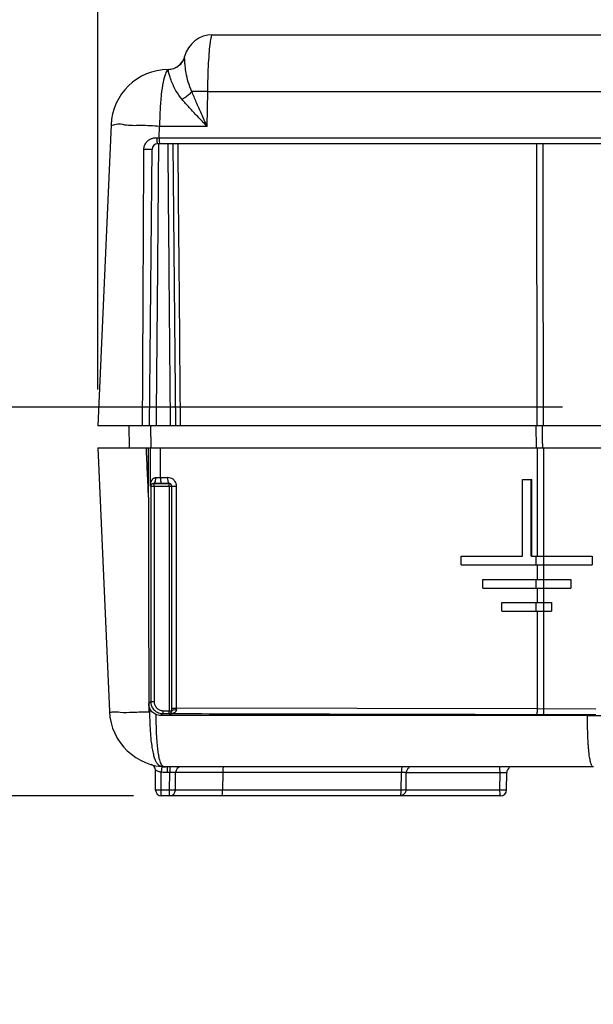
# Model space of a CAD drawing. Header units: inches. Extents: x 0 to 34, y 0 to 22.
# Tile 3 of 73: x 4.2 to 5.2, y 10.2 to 11.9. Entities that reach past the tile are written whole.
import ezdxf

# ---------------------------------------------------------------- set-up
doc = ezdxf.new("R2010")
doc.units = ezdxf.units.IN
doc.header["$LTSCALE"] = 1.87
doc.header["$MEASUREMENT"] = 0
doc.layers.get('0').update_dxf_attribs({"linetype": 'CONTINUOUS'})
doc.layers.add('DIMENSIONS', color=7, linetype='CONTINUOUS')
doc.styles.get("Standard").update_dxf_attribs({"font": 'txt', "width": 0.8})
doc.dimstyles.new('DIMSTYLE_1', dxfattribs={"dimtxt": 0.125, "dimasz": 0.18, "dimexe": 0.18, "dimexo": 0.0625, "dimgap": 0.09, "dimtad": 0, "dimtih": 1, "dimtoh": 1, "dimdec": 3, "dimzin": 4, "dimdsep": 46, "dimtxsty": 'STANDARD', "dimblk": '_FILLED', "dimblk1": '_FILLED', "dimblk2": '_FILLED', "dimcen": 0.09, "dimadec": 0, "dimazin": 0, "dimtp": 0.001, "dimtm": 0.001, "dimtfac": 1, "dimtdec": 3, "dimtofl": 0, "dimtmove": 0, "dimatfit": 3, "dimldrblk": '_FILLED', "dimfxl": 1, "dimtolj": 1, "dimtzin": 4, "dimarcsym": 0})

# ---------------------------------------------------------------- blocks, each defined once
blk = doc.blocks.new('_FILLED')
at = {"color": 0, "linetype": 'BYBLOCK'}
blk.add_solid([(0, 0), (-1, 0.1736), (-1, -0.1736)], dxfattribs=at)
blk = doc.blocks.new('*D0')
at = {"layer": 'DIMENSIONS', "color": 2, "linetype": 'CONTINUOUS'}
for p, q in [((4.3237, 11.2572), (4.3237, 14.2447)), ((8.377, 11.2572), (8.377, 14.2447)), ((4.3237, 14.1197), (5.6945, 14.1197)), ((8.377, 14.1197), (7.2445, 14.1197))]:
    blk.add_line(p, q, dxfattribs=at)
at = {"layer": 'DIMENSIONS', "color": 2, "linetype": 'CONTINUOUS', "xscale": 0.18, "yscale": 0.18, "zscale": 0.18, "rotation": 180}
blk.add_blockref('_FILLED', (4.3237, 14.1197), dxfattribs=at)
at = {"layer": 'DIMENSIONS', "color": 2, "linetype": 'CONTINUOUS', "xscale": 0.18, "yscale": 0.18, "zscale": 0.18}
blk.add_blockref('_FILLED', (8.377, 14.1197), dxfattribs=at)
at = {"layer": 'DIMENSIONS', "color": 2, "linetype": 'CONTINUOUS', "width": 0.8}
for s, p in [('4.053', (5.757, 14.0572)), ('[', (6.382, 14.0572)), ('102.95', (6.482, 14.0572)), (']', (7.082, 14.0572))]:
    blk.add_text(s, height=0.125, dxfattribs=at).set_placement(p)
blk = doc.blocks.new('*D1')
at = {"layer": 'DIMENSIONS', "color": 2, "linetype": 'CONTINUOUS'}
for p, q in [((3.2254, 11.2267), (3.2254, 11.5867)), ((5.1264, 11.2267), (3.1004, 11.2267)), ((4.385, 10.5557), (3.1004, 10.5557)), ((3.2254, 10.5557), (3.2254, 10.1957))]:
    blk.add_line(p, q, dxfattribs=at)
at = {"layer": 'DIMENSIONS', "color": 2, "linetype": 'CONTINUOUS', "xscale": 0.18, "yscale": 0.18, "zscale": 0.18}
for p, rotation in [((3.2254, 11.2267), 270), ((3.2254, 10.5557), 90)]:
    blk.add_blockref('_FILLED', p, dxfattribs=dict(at, rotation=rotation))
at = {"layer": 'DIMENSIONS', "color": 2, "linetype": 'CONTINUOUS', "width": 0.8}
for s, p in [('.671', (2.6129, 10.8371)), ('[', (3.1379, 10.8371)), ('17.04', (3.2379, 10.8371)), (']', (3.7379, 10.8371))]:
    blk.add_text(s, height=0.125, dxfattribs=at).set_placement(p)
blk = doc.blocks.new('*D7')
at = {"layer": 'DIMENSIONS', "color": 2, "linetype": 'CONTINUOUS'}
for p, q in [((4.3237, 12.9039), (4.3237, 13.4947)), ((5.4139, 11.2892), (5.4139, 13.4947)), ((4.3237, 13.3697), (3.9182, 13.3697)), ((5.4139, 13.3697), (5.7739, 13.3697)), ((4.3237, 11.2572), (4.3237, 12.2081))]:
    blk.add_line(p, q, dxfattribs=at)
at = {"layer": 'DIMENSIONS', "color": 2, "linetype": 'CONTINUOUS', "xscale": 0.18, "yscale": 0.18, "zscale": 0.18}
blk.add_blockref('_FILLED', (4.3237, 13.3697), dxfattribs=at)
at = {"layer": 'DIMENSIONS', "color": 2, "linetype": 'CONTINUOUS', "xscale": 0.18, "yscale": 0.18, "zscale": 0.18, "rotation": 180}
blk.add_blockref('_FILLED', (5.4139, 13.3697), dxfattribs=at)
at = {"layer": 'DIMENSIONS', "color": 2, "linetype": 'CONTINUOUS', "width": 0.8}
for s, p in [('1.090', (2.5307, 13.3072)), ('[', (3.1557, 13.3072)), ('27.69', (3.2557, 13.3072)), (']', (3.7557, 13.3072))]:
    blk.add_text(s, height=0.125, dxfattribs=at).set_placement(p)
blk = doc.blocks.new('*D12')
at = {"layer": 'DIMENSIONS', "color": 2, "linetype": 'CONTINUOUS'}
for p, q in [((5.4139, 11.5142), (5.4139, 12.7447)), ((6.3504, 11.6661), (6.3504, 12.7447)), ((5.4139, 12.6197), (5.0539, 12.6197)), ((6.3504, 12.6197), (6.7031, 12.6197))]:
    blk.add_line(p, q, dxfattribs=at)
at = {"layer": 'DIMENSIONS', "color": 2, "linetype": 'CONTINUOUS', "xscale": 0.18, "yscale": 0.18, "zscale": 0.18}
blk.add_blockref('_FILLED', (5.4139, 12.6197), dxfattribs=at)
at = {"layer": 'DIMENSIONS', "color": 2, "linetype": 'CONTINUOUS', "xscale": 0.18, "yscale": 0.18, "zscale": 0.18, "rotation": 180}
blk.add_blockref('_FILLED', (6.3504, 12.6197), dxfattribs=at)
at = {"layer": 'DIMENSIONS', "color": 2, "linetype": 'CONTINUOUS', "width": 0.8}
for s, p in [('.937', (6.7656, 12.5572)), ('[', (7.2906, 12.5572)), ('23.79', (7.3906, 12.5572)), (']', (7.8906, 12.5572))]:
    blk.add_text(s, height=0.125, dxfattribs=at).set_placement(p)

msp = doc.modelspace()

# ---------------------------------------------------------------- linework, layer by layer
at = {"color": 7, "linetype": 'CONTINUOUS'}
for p, q in [((4.522, 11.8697), (8.1787, 11.8697)), ((4.5124, 11.7115), (4.5134, 11.7715)), ((4.5134, 11.7715), (8.1873, 11.7715)), ((4.3464, 11.7141), (4.3237, 11.1947)), ((4.4293, 11.6919), (4.4302, 11.7115)), ((4.5124, 11.7115), (4.4302, 11.7115)), ((4.4272, 11.6817), (8.2735, 11.6817)), ((4.4293, 11.6919), (8.2714, 11.6919)), ((4.4532, 11.6817), (4.4574, 11.1947)), ((5.0824, 11.1947), (5.082, 11.6817)), ((4.413, 11.1947), (4.4172, 11.6718)), ((5.2147, 11.1947), (4.3237, 11.1947)), ((4.378, 11.1567), (4.3777, 11.1947)), ((4.4155, 11.1568), (4.4152, 11.1947)), ((5.0811, 11.1567), (5.081, 11.1947)), ((4.3237, 11.1567), (4.3436, 10.7014)), ((4.3237, 11.1567), (5.2147, 11.1567)), ((4.4142, 11.0904), (4.4142, 11.1567)), ((4.4316, 11.105), (4.4316, 11.1567)), ((5.0825, 11.1567), (5.0825, 10.9692)), ((5.0932, 11.1567), (5.0932, 10.6956)), ((4.4316, 11.105), (4.4445, 11.105)), ((5.0569, 10.9692), (5.0569, 11.1017)), ((5.0569, 11.1017), (5.0735, 11.1017)), ((5.0719, 10.9692), (5.0719, 11.1017)), ((5.0735, 10.9692), (5.0735, 11.1017)), ((4.4148, 11.0898), (4.4142, 11.0904)), ((4.4148, 11.0898), (4.4148, 10.7187)), ((4.4206, 11.0898), (4.4148, 11.0898)), ((4.4198, 11.0948), (4.4196, 11.095)), ((4.4468, 11.0899), (4.4206, 11.0898)), ((4.4206, 11.0898), (4.4206, 10.7187)), ((4.4462, 11.095), (4.446, 11.0949)), ((4.4468, 11.0899), (4.4468, 10.7026)), ((4.451, 11.0899), (4.4468, 11.0899)), ((4.4512, 10.707), (4.4512, 11.0901)), ((4.4512, 11.0901), (4.4596, 11.0901)), ((4.4596, 10.707), (4.4596, 11.0901)), ((4.9514, 10.9542), (4.9514, 10.9692)), ((4.9514, 10.9692), (5.0569, 10.9692)), ((5.0719, 10.9692), (5.1774, 10.9692)), ((5.0809, 10.9542), (5.0809, 10.9692)), ((5.1774, 10.9692), (5.1774, 10.9542)), ((4.9514, 10.9542), (5.1774, 10.9542)), ((5.0825, 10.9542), (5.0825, 10.9292)), ((4.9884, 10.9142), (4.9884, 10.9292)), ((4.9884, 10.9292), (5.1404, 10.9292)), ((4.9884, 10.9142), (5.1404, 10.9142)), ((5.0809, 10.9142), (5.0809, 10.9292)), ((5.0825, 10.9142), (5.0825, 10.8892)), ((5.1404, 10.9292), (5.1404, 10.9142)), ((5.0214, 10.8742), (5.0214, 10.8892)), ((5.0214, 10.8892), (5.1074, 10.8892)), ((5.0809, 10.8742), (5.0809, 10.8892)), ((5.1074, 10.8892), (5.1074, 10.8742)), ((5.0214, 10.8742), (5.1074, 10.8742)), ((5.0825, 10.8742), (5.0825, 10.7056)), ((4.4148, 10.7187), (4.4114, 10.7153)), ((4.4148, 10.7187), (4.4206, 10.7187)), ((4.4357, 10.6976), (4.4324, 10.6942)), ((5.1695, 10.6942), (4.4324, 10.6942)), ((4.4366, 10.7026), (4.4468, 10.7026)), ((4.4465, 10.6971), (4.446, 10.6976)), ((4.4468, 10.7026), (4.451, 10.7026)), ((4.4512, 10.7024), (4.451, 10.7026)), ((4.4512, 10.707), (4.4596, 10.707)), ((5.0825, 10.7056), (4.4596, 10.707)), ((5.1838, 10.7055), (5.0825, 10.7056)), ((5.1838, 10.6956), (5.0932, 10.6956)), ((4.4232, 10.5656), (4.4229, 10.6002)), ((4.4339, 10.6062), (4.4329, 10.5963)), ((4.4332, 10.5656), (4.4329, 10.5963)), ((4.4435, 10.6057), (4.4435, 10.5958)), ((5.1795, 10.6057), (4.4435, 10.6057)), ((4.4478, 10.5958), (4.4435, 10.5958)), ((4.4475, 10.5656), (4.4478, 10.5958)), ((4.4478, 10.6057), (4.4478, 10.5958)), ((4.4575, 10.5656), (4.4578, 10.5958)), ((4.8479, 10.5958), (4.4578, 10.5958)), ((4.5392, 10.5958), (4.5391, 10.5656)), ((4.8476, 10.5656), (4.8479, 10.5958)), ((4.856, 10.5656), (4.8563, 10.5958)), ((4.8563, 10.5958), (5.0184, 10.5958)), ((5.0181, 10.5656), (5.0184, 10.5958)), ((5.0295, 10.5656), (5.0298, 10.5958)), ((4.4332, 10.5557), (4.4332, 10.5656)), ((4.4475, 10.5656), (4.4332, 10.5656)), ((4.4475, 10.5557), (4.4475, 10.5656)), ((4.8476, 10.5656), (4.4575, 10.5656)), ((4.851, 10.5571), (4.846, 10.5557)), ((5.0181, 10.5656), (4.856, 10.5656)), ((5.0195, 10.5557), (4.4332, 10.5557))]:
    msp.add_line(p, q, dxfattribs=at)
msp.add_lwpolyline([(4.856, 10.5656), (4.8546, 10.5606), (4.851, 10.5571)], dxfattribs=at)
for centre, radius, start, end in [((4.522, 11.8197), 0.05, 90.002, 165.8817), ((4.4445, 11.8397), 0.03, 270.781, 345.5315), ((4.4463, 11.7097), 0.1, 90.7853, 177.5), ((4.4272, 11.6717), 0.01, 90, 179.5), ((4.4435, 10.7057), 0.1, 182.5, 270), ((4.4129, 10.6001), 0.01, 0.5, 73.8425), ((4.4678, 10.5957), 0.01, 89.9999, 179.5), ((4.8663, 10.5957), 0.01, 121.5001, 179.4291), ((5.0398, 10.5957), 0.01, 119.8333, 179.5), ((4.4332, 10.5657), 0.01, 180.5, 270), ((4.4475, 10.5657), 0.01, 270, 359.5), ((5.0195, 10.5657), 0.01, 270, 359.5)]:
    msp.add_arc(centre, radius, start, end, dxfattribs=at)
for points, knots in [([(4.5134, 11.7715), (4.5135, 11.78), (4.5138, 11.7963), (4.5148, 11.8197), (4.5161, 11.8392), (4.5176, 11.8553), (4.5193, 11.8634), (4.5207, 11.8697), (4.522, 11.8697)], [0, 0, 0, 0, 0.257225, 0.496411, 0.701833, 0.859981, 0.960686, 1, 1, 1, 1]), ([(4.4735, 11.8319), (4.4724, 11.8277), (4.4684, 11.8197), (4.4579, 11.8114), (4.4492, 11.8094), (4.4448, 11.8093)], [0, 0, 0, 0, 0.333011, 0.666303, 1, 1, 1, 1]), ([(4.486, 11.7717), (4.4834, 11.777), (4.4795, 11.7874), (4.476, 11.8023), (4.4744, 11.8146), (4.4736, 11.8234), (4.4735, 11.8287), (4.4733, 11.8312), (4.4735, 11.8319)], [0, 0, 0, 0, 0.281874, 0.538971, 0.739567, 0.880542, 0.964759, 1, 1, 1, 1]), ([(4.4448, 11.8093), (4.4424, 11.8079), (4.4391, 11.8), (4.4355, 11.7859), (4.4326, 11.7648), (4.4309, 11.7422), (4.4304, 11.7268), (4.4303, 11.72)], [0, 0, 0, 0, 0.090048, 0.256969, 0.492831, 0.779514, 1, 1, 1, 1]), ([(4.4448, 11.8093), (4.4449, 11.8094), (4.4449, 11.8095), (4.4449, 11.8096), (4.4449, 11.8097), (4.4449, 11.8097)], [0, 0, 0, 0, 0.555391, 0.888793, 1, 1, 1, 1]), ([(4.469, 11.758), (4.4651, 11.7626), (4.4587, 11.7719), (4.4523, 11.7851), (4.4486, 11.7953), (4.4466, 11.8023), (4.4455, 11.8066), (4.445, 11.8086), (4.4448, 11.8093)], [0, 0, 0, 0, 0.321518, 0.583171, 0.767836, 0.890013, 0.963766, 1, 1, 1, 1]), ([(4.486, 11.7717), (4.4845, 11.7699), (4.4812, 11.7664), (4.4755, 11.7618), (4.4713, 11.7592), (4.469, 11.7579)], [0, 0, 0, 0, 0.315097, 0.653783, 1, 1, 1, 1]), ([(4.5124, 11.7115), (4.509, 11.7187), (4.5025, 11.7326), (4.4937, 11.7527), (4.4884, 11.7656), (4.486, 11.7717)], [0, 0, 0, 0, 0.364174, 0.697837, 1, 1, 1, 1]), ([(4.5134, 11.7715), (4.5085, 11.7715), (4.4993, 11.7717), (4.4902, 11.7717), (4.486, 11.7717)], [0, 0, 0, 0, 0.539864, 1, 1, 1, 1]), ([(4.5124, 11.7115), (4.5069, 11.717), (4.4965, 11.7277), (4.482, 11.7431), (4.4731, 11.7531), (4.469, 11.758)], [0, 0, 0, 0, 0.368702, 0.70278, 1, 1, 1, 1]), ([(4.4302, 11.7115), (4.4192, 11.7123), (4.3999, 11.7133), (4.3716, 11.7119), (4.3593, 11.7172), (4.3463, 11.712), (4.3464, 11.7141)], [0, 0, 0, 0, 0.394093, 0.716157, 0.926708, 1, 1, 1, 1]), ([(4.4041, 11.6782), (4.4045, 11.6793), (4.4056, 11.6816), (4.4079, 11.6848), (4.41, 11.6866), (4.4111, 11.6874)], [0, 0, 0, 0, 0.302901, 0.635278, 1, 1, 1, 1]), ([(4.4151, 11.6898), (4.4167, 11.6905), (4.42, 11.6916), (4.4234, 11.6919), (4.4252, 11.6919)], [0, 0, 0, 0, 0.487433, 1, 1, 1, 1]), ([(4.4252, 11.6919), (4.4252, 11.6902), (4.4253, 11.6871), (4.4258, 11.684), (4.4266, 11.6817), (4.4272, 11.6817)], [0, 0, 0, 0, 0.479355, 0.838604, 1, 1, 1, 1]), ([(4.4252, 11.6919), (4.4259, 11.6919), (4.4272, 11.6919), (4.4286, 11.6919), (4.4293, 11.6919)], [0, 0, 0, 0, 0.498043, 1, 1, 1, 1]), ([(4.4293, 11.6919), (4.4293, 11.6902), (4.4294, 11.6871), (4.4298, 11.6846), (4.4301, 11.6831)], [0, 0, 0, 0, 0.573326, 1, 1, 1, 1]), ([(4.4491, 11.1947), (4.4483, 11.2806), (4.4469, 11.4429), (4.4455, 11.6052), (4.4448, 11.6817)], [0, 0, 0, 0, 0.528904, 1, 1, 1, 1]), ([(4.4616, 11.6817), (4.4622, 11.6053), (4.4637, 11.4429), (4.4651, 11.2806), (4.4658, 11.1947)], [0, 0, 0, 0, 0.471073, 1, 1, 1, 1]), ([(5.0933, 11.1947), (5.0932, 11.2949), (5.093, 11.4573), (5.0929, 11.6196), (5.0928, 11.6817)], [0, 0, 0, 0, 0.617401, 1, 1, 1, 1]), ([(4.4007, 11.1947), (4.401, 11.2458), (4.4015, 11.35), (4.4023, 11.5092), (4.4028, 11.6172), (4.403, 11.6722)], [0, 0, 0, 0, 0.321194, 0.654529, 1, 1, 1, 1]), ([(4.403, 11.6722), (4.403, 11.6731), (4.4032, 11.6752), (4.4038, 11.6772), (4.4041, 11.6782)], [0, 0, 0, 0, 0.474585, 1, 1, 1, 1]), ([(4.403, 11.6722), (4.4047, 11.6722), (4.4078, 11.6721), (4.4124, 11.6723), (4.4147, 11.6716), (4.4172, 11.6722), (4.4172, 11.6718)], [0, 0, 0, 0, 0.343716, 0.6751, 0.91317, 1, 1, 1, 1]), ([(4.4247, 11.1947), (4.4254, 11.2781), (4.4268, 11.4371), (4.4282, 11.5961), (4.4288, 11.6717)], [0, 0, 0, 0, 0.524353, 1, 1, 1, 1]), ([(5.092, 11.1567), (5.092, 11.1594), (5.0919, 11.1721), (5.0919, 11.1847), (5.0919, 11.1947)], [0, 0, 0, 0, 0.210539, 1, 1, 1, 1]), ([(4.4111, 11.0712), (4.4105, 11.0855), (4.4092, 11.114), (4.408, 11.1425), (4.4073, 11.1567)], [0, 0, 0, 0, 0.50002, 1, 1, 1, 1]), ([(4.4111, 11.0712), (4.4111, 11.0855), (4.4111, 11.114), (4.411, 11.1425), (4.411, 11.1567)], [0, 0, 0, 0, 0.499966, 1, 1, 1, 1]), ([(4.4142, 11.0904), (4.4142, 11.0909), (4.4142, 11.092), (4.4144, 11.0934), (4.4146, 11.0947), (4.4149, 11.0959), (4.4152, 11.097), (4.4156, 11.0981), (4.416, 11.0991), (4.4165, 11.1001), (4.4171, 11.101), (4.4178, 11.102), (4.4187, 11.103), (4.4199, 11.104), (4.4214, 11.1048), (4.4227, 11.105), (4.4234, 11.105)], [0, 0, 0, 0, 0.084929, 0.161679, 0.231619, 0.296165, 0.356745, 0.414793, 0.471744, 0.529109, 0.588535, 0.651808, 0.720978, 0.798709, 0.888324, 1, 1, 1, 1]), ([(4.4234, 11.105), (4.4234, 11.1034), (4.423, 11.1004), (4.422, 11.0968), (4.4203, 11.0951), (4.4196, 11.095)], [0, 0, 0, 0, 0.442735, 0.790447, 1, 1, 1, 1]), ([(4.4234, 11.105), (4.4248, 11.105), (4.4275, 11.105), (4.4302, 11.105), (4.4316, 11.105)], [0, 0, 0, 0, 0.495712, 1, 1, 1, 1]), ([(4.4316, 11.105), (4.4316, 11.1033), (4.4317, 11.1003), (4.4322, 11.0974), (4.4327, 11.095), (4.4332, 11.095)], [0, 0, 0, 0, 0.482584, 0.842939, 1, 1, 1, 1]), ([(4.4596, 11.0901), (4.4596, 11.0916), (4.4591, 11.0947), (4.457, 11.0989), (4.4536, 11.1024), (4.4493, 11.1045), (4.4461, 11.105), (4.4445, 11.105)], [0, 0, 0, 0, 0.194117, 0.394904, 0.597637, 0.799153, 1, 1, 1, 1]), ([(4.4142, 11.0904), (4.4142, 11.0906), (4.4142, 11.0909), (4.4143, 11.0914), (4.4145, 11.0918), (4.4147, 11.0922), (4.4149, 11.0925), (4.4151, 11.0929), (4.4153, 11.0932), (4.4156, 11.0935), (4.416, 11.0938), (4.4164, 11.0941), (4.4169, 11.0944), (4.4176, 11.0947), (4.4181, 11.0949), (4.4184, 11.0949)], [0, 0, 0, 0, 0.077727, 0.149044, 0.215382, 0.27812, 0.338656, 0.398472, 0.459193, 0.52274, 0.591505, 0.668529, 0.757927, 0.865649, 1, 1, 1, 1]), ([(4.4148, 11.0898), (4.4148, 11.0906), (4.4153, 11.0924), (4.4165, 11.0937), (4.4173, 11.0941)], [0, 0, 0, 0, 0.499981, 1, 1, 1, 1]), ([(4.446, 11.0949), (4.4416, 11.0948), (4.4329, 11.0948), (4.4242, 11.0948), (4.4198, 11.0948)], [0, 0, 0, 0, 0.500047, 1, 1, 1, 1]), ([(4.4198, 11.0948), (4.4201, 11.0947), (4.4203, 11.0936), (4.4205, 11.0921), (4.4207, 11.0906), (4.4206, 11.0898)], [0, 0, 0, 0, 0.157307, 0.517595, 1, 1, 1, 1]), ([(4.4332, 11.095), (4.4354, 11.095), (4.4397, 11.095), (4.444, 11.095), (4.4462, 11.095)], [0, 0, 0, 0, 0.49998, 1, 1, 1, 1]), ([(4.4462, 11.095), (4.4456, 11.0951), (4.4452, 11.0974), (4.4449, 11.0989), (4.4448, 11.1001)], [0, 0, 0, 0, 0.303228, 1, 1, 1, 1]), ([(4.446, 11.0949), (4.4468, 11.0949), (4.4486, 11.0944), (4.4502, 11.0928), (4.4508, 11.0914), (4.4509, 11.0909)], [0, 0, 0, 0, 0.382201, 0.773038, 1, 1, 1, 1]), ([(4.4468, 11.0899), (4.4468, 11.0907), (4.4468, 11.0922), (4.4465, 11.0937), (4.4463, 11.0948), (4.446, 11.0949)], [0, 0, 0, 0, 0.482718, 0.843123, 1, 1, 1, 1]), ([(4.4512, 11.0901), (4.4512, 11.0906), (4.451, 11.0916), (4.4503, 11.093), (4.4492, 11.0942), (4.4477, 11.0949), (4.4467, 11.095), (4.4462, 11.095)], [0, 0, 0, 0, 0.192962, 0.394151, 0.59719, 0.799003, 1, 1, 1, 1]), ([(4.4111, 11.0712), (4.4111, 11.0296), (4.4112, 10.9469), (4.4113, 10.8235), (4.4114, 10.7416), (4.4114, 10.7008)], [0, 0, 0, 0, 0.33668, 0.670006, 1, 1, 1, 1]), ([(4.4114, 10.7153), (4.4114, 10.7137), (4.4114, 10.7105), (4.4114, 10.7057), (4.4114, 10.7025), (4.4114, 10.7008)], [0, 0, 0, 0, 0.325158, 0.658898, 1, 1, 1, 1]), ([(4.4127, 10.708), (4.4123, 10.7092), (4.4116, 10.7116), (4.4114, 10.714), (4.4114, 10.7153)], [0, 0, 0, 0, 0.509335, 1, 1, 1, 1]), ([(4.4164, 10.7106), (4.4168, 10.7096), (4.4178, 10.7076), (4.4191, 10.7058), (4.4199, 10.7049)], [0, 0, 0, 0, 0.473645, 1, 1, 1, 1]), ([(4.4206, 10.7187), (4.4206, 10.718), (4.4207, 10.7166), (4.4211, 10.7145), (4.4218, 10.7124), (4.4229, 10.7102), (4.4245, 10.708), (4.4267, 10.706), (4.4295, 10.7042), (4.4316, 10.7034), (4.4328, 10.7031)], [0, 0, 0, 0, 0.095423, 0.19326, 0.297025, 0.410042, 0.53559, 0.676088, 0.831702, 1, 1, 1, 1]), ([(4.3436, 10.7014), (4.3437, 10.6997), (4.3534, 10.7015), (4.3637, 10.6992), (4.3864, 10.7004), (4.4023, 10.7005), (4.4114, 10.7008)], [0, 0, 0, 0, 0.072115, 0.27679, 0.596262, 1, 1, 1, 1]), ([(4.4127, 10.708), (4.4127, 10.7006), (4.4129, 10.687), (4.4138, 10.6682), (4.4151, 10.6526), (4.4168, 10.64), (4.4187, 10.63), (4.4207, 10.6223), (4.423, 10.6164), (4.4254, 10.6122), (4.4281, 10.6091), (4.4312, 10.6072), (4.4347, 10.6061), (4.4373, 10.6059), (4.4386, 10.6058)], [0, 0, 0, 0, 0.195629, 0.362648, 0.501017, 0.613006, 0.701965, 0.771615, 0.825713, 0.867983, 0.902228, 0.932508, 0.963258, 1, 1, 1, 1]), ([(4.4235, 10.6962), (4.4211, 10.6973), (4.4166, 10.7006), (4.4136, 10.7054), (4.4127, 10.708)], [0, 0, 0, 0, 0.493219, 1, 1, 1, 1]), ([(4.4199, 10.7049), (4.4208, 10.7039), (4.4228, 10.702), (4.4264, 10.6996), (4.4293, 10.6986), (4.4308, 10.6982)], [0, 0, 0, 0, 0.302556, 0.637701, 1, 1, 1, 1]), ([(4.4235, 10.6962), (4.4236, 10.6892), (4.4239, 10.6764), (4.4246, 10.659), (4.4257, 10.6448), (4.4269, 10.6335), (4.4279, 10.627), (4.4284, 10.6241)], [0, 0, 0, 0, 0.289267, 0.530298, 0.725571, 0.880145, 1, 1, 1, 1]), ([(4.4324, 10.6942), (4.4308, 10.6942), (4.4278, 10.6946), (4.4249, 10.6955), (4.4235, 10.6962)], [0, 0, 0, 0, 0.500422, 1, 1, 1, 1]), ([(4.4357, 10.6976), (4.436, 10.6976), (4.4363, 10.6988), (4.4365, 10.7003), (4.4366, 10.7018), (4.4366, 10.7026)], [0, 0, 0, 0, 0.157045, 0.517404, 1, 1, 1, 1]), ([(4.4357, 10.6976), (4.4375, 10.6976), (4.4409, 10.6976), (4.4443, 10.6976), (4.446, 10.6976)], [0, 0, 0, 0, 0.499982, 1, 1, 1, 1]), ([(4.446, 10.6976), (4.4463, 10.6976), (4.4465, 10.6988), (4.4467, 10.7002), (4.4468, 10.7018), (4.4468, 10.7026)], [0, 0, 0, 0, 0.156877, 0.517282, 1, 1, 1, 1]), ([(4.4465, 10.6971), (4.4471, 10.6971), (4.4483, 10.6971), (4.4499, 10.6973), (4.4514, 10.6976), (4.4527, 10.698), (4.4539, 10.6984), (4.455, 10.6989), (4.4561, 10.6994), (4.457, 10.7001), (4.458, 10.7008), (4.4588, 10.7018), (4.4595, 10.7031), (4.4597, 10.7041), (4.4597, 10.7047)], [0, 0, 0, 0, 0.108644, 0.208985, 0.299951, 0.381866, 0.457038, 0.527966, 0.597115, 0.666644, 0.738485, 0.815017, 0.90052, 1, 1, 1, 1]), ([(4.4465, 10.6971), (4.4467, 10.6971), (4.4471, 10.6971), (4.4477, 10.6973), (4.4483, 10.6975), (4.4487, 10.6978), (4.4492, 10.6981), (4.4496, 10.6984), (4.4499, 10.6988), (4.4503, 10.6992), (4.4506, 10.6998), (4.4509, 10.7005), (4.4512, 10.7013), (4.4512, 10.702), (4.4512, 10.7024)], [0, 0, 0, 0, 0.082868, 0.160986, 0.234015, 0.302328, 0.367824, 0.432748, 0.499681, 0.571452, 0.651375, 0.744267, 0.858228, 1, 1, 1, 1]), ([(4.451, 10.7026), (4.451, 10.7017), (4.4505, 10.7), (4.4493, 10.6987), (4.4485, 10.6983)], [0, 0, 0, 0, 0.493825, 1, 1, 1, 1]), ([(4.4512, 10.7024), (4.4513, 10.7029), (4.453, 10.7038), (4.4544, 10.7041), (4.4554, 10.7043)], [0, 0, 0, 0, 0.331863, 1, 1, 1, 1]), ([(5.0814, 10.6956), (5.0107, 10.6957), (4.8694, 10.696), (4.6594, 10.6965), (4.52, 10.6969), (4.4512, 10.6971)], [0, 0, 0, 0, 0.336615, 0.672468, 1, 1, 1, 1]), ([(5.0825, 10.7056), (5.0825, 10.7039), (5.0825, 10.7008), (5.0819, 10.6981), (5.0819, 10.6956), (5.0814, 10.6956)], [0, 0, 0, 0, 0.489325, 0.852273, 1, 1, 1, 1]), ([(5.0932, 10.6956), (5.0919, 10.6956), (5.0893, 10.6956), (5.0853, 10.6956), (5.0827, 10.6956), (5.0814, 10.6956)], [0, 0, 0, 0, 0.333901, 0.667263, 1, 1, 1, 1]), ([(5.1695, 10.6942), (5.173, 10.6942), (5.1795, 10.6943), (5.1884, 10.6943), (5.1948, 10.6945), (5.1981, 10.6945), (5.1992, 10.6947)], [0, 0, 0, 0, 0.351667, 0.664487, 0.890557, 1, 1, 1, 1]), ([(5.1751, 10.6123), (5.1747, 10.6135), (5.1741, 10.6162), (5.1733, 10.6205), (5.1725, 10.6256), (5.1718, 10.6313), (5.1713, 10.6377), (5.1708, 10.6446), (5.1703, 10.652), (5.17, 10.6598), (5.1697, 10.668), (5.1696, 10.6766), (5.1695, 10.6853), (5.1695, 10.6912), (5.1695, 10.6942)], [0, 0, 0, 0, 0.045596, 0.099774, 0.162107, 0.232259, 0.309702, 0.393945, 0.484371, 0.580159, 0.680395, 0.784308, 0.891134, 1, 1, 1, 1]), ([(4.4284, 10.6241), (4.4288, 10.622), (4.4297, 10.6182), (4.4312, 10.6134), (4.4329, 10.6099), (4.4349, 10.6076), (4.437, 10.6065), (4.4382, 10.6061), (4.4387, 10.606)], [0, 0, 0, 0, 0.299494, 0.52382, 0.691325, 0.821277, 0.937204, 1, 1, 1, 1]), ([(5.1795, 10.6057), (5.179, 10.6057), (5.1781, 10.6061), (5.177, 10.6075), (5.1759, 10.6096), (5.1754, 10.6113), (5.1751, 10.6123)], [0, 0, 0, 0, 0.152027, 0.354833, 0.634722, 1, 1, 1, 1]), ([(4.4256, 10.5988), (4.4251, 10.599), (4.4242, 10.5995), (4.4237, 10.5996), (4.4232, 10.6)], [0, 0, 0, 0, 0.603632, 1, 1, 1, 1]), ([(4.4312, 10.5967), (4.4306, 10.5969), (4.4293, 10.5973), (4.4274, 10.598), (4.4262, 10.5985), (4.4256, 10.5988)], [0, 0, 0, 0, 0.329978, 0.672984, 1, 1, 1, 1]), ([(4.4435, 10.5958), (4.4418, 10.5958), (4.4382, 10.5959), (4.4347, 10.5961), (4.4329, 10.5963)], [0, 0, 0, 0, 0.498999, 1, 1, 1, 1]), ([(4.4386, 10.6058), (4.4388, 10.6058), (4.4392, 10.6058), (4.4398, 10.6058), (4.4402, 10.6058), (4.4404, 10.6058)], [0, 0, 0, 0, 0.333101, 0.666376, 1, 1, 1, 1]), ([(4.4435, 10.6057), (4.443, 10.6057), (4.4419, 10.6057), (4.4409, 10.6058), (4.4404, 10.6058)], [0, 0, 0, 0, 0.49931, 1, 1, 1, 1]), ([(4.4578, 10.5958), (4.4578, 10.5959), (4.4574, 10.5958), (4.457, 10.5959), (4.4559, 10.5958), (4.4545, 10.5959), (4.4525, 10.5958), (4.4502, 10.5958), (4.4486, 10.5958), (4.4478, 10.5958)], [0, 0, 0, 0, 0.014845, 0.066307, 0.164696, 0.315773, 0.515537, 0.749511, 1, 1, 1, 1]), ([(4.541, 10.6057), (4.5405, 10.6057), (4.5398, 10.6034), (4.5395, 10.6019), (4.5394, 10.6008)], [0, 0, 0, 0, 0.304973, 1, 1, 1, 1]), ([(4.8563, 10.5958), (4.8564, 10.5958), (4.8558, 10.5958), (4.8553, 10.5958), (4.8539, 10.5958), (4.8523, 10.5958), (4.8502, 10.5958), (4.8487, 10.5958), (4.8479, 10.5958)], [0, 0, 0, 0, 0.026663, 0.108756, 0.255887, 0.467047, 0.698953, 1, 1, 1, 1]), ([(4.8494, 10.6057), (4.8489, 10.6057), (4.8485, 10.6033), (4.8482, 10.6019), (4.8481, 10.6008)], [0, 0, 0, 0, 0.294723, 1, 1, 1, 1]), ([(5.0184, 10.5958), (5.0184, 10.5975), (5.0183, 10.6006), (5.0179, 10.6033), (5.0175, 10.6057), (5.017, 10.6057)], [0, 0, 0, 0, 0.490999, 0.852715, 1, 1, 1, 1]), ([(5.0184, 10.5958), (5.0189, 10.5958), (5.0199, 10.5958), (5.0216, 10.5958), (5.0234, 10.5958), (5.0252, 10.5959), (5.0269, 10.5958), (5.0284, 10.5959), (5.0291, 10.5957), (5.0298, 10.5959), (5.0298, 10.5958)], [0, 0, 0, 0, 0.13027, 0.276144, 0.435337, 0.600421, 0.756964, 0.886172, 0.970638, 1, 1, 1, 1]), ([(4.4332, 10.5656), (4.4321, 10.5656), (4.43, 10.5657), (4.4268, 10.5654), (4.4251, 10.566), (4.4232, 10.5653), (4.4232, 10.5656)], [0, 0, 0, 0, 0.330657, 0.650434, 0.899174, 1, 1, 1, 1]), ([(4.4575, 10.5656), (4.4575, 10.5654), (4.4562, 10.5659), (4.4548, 10.5654), (4.4514, 10.5657), (4.449, 10.5656), (4.4475, 10.5656)], [0, 0, 0, 0, 0.056325, 0.240547, 0.562573, 1, 1, 1, 1]), ([(4.5373, 10.5557), (4.5378, 10.5557), (4.5385, 10.558), (4.5387, 10.5595), (4.5389, 10.5607)], [0, 0, 0, 0, 0.304973, 1, 1, 1, 1]), ([(4.846, 10.5557), (4.8466, 10.5557), (4.847, 10.5582), (4.8473, 10.5596), (4.8474, 10.5608)], [0, 0, 0, 0, 0.294862, 1, 1, 1, 1]), ([(4.8559, 10.5656), (4.8559, 10.5656), (4.8551, 10.5653), (4.8544, 10.5659), (4.8511, 10.5655), (4.849, 10.5656), (4.8476, 10.5656)], [0, 0, 0, 0, 0.005068, 0.164382, 0.500179, 1, 1, 1, 1]), ([(5.0295, 10.5656), (5.0295, 10.5655), (5.0286, 10.5658), (5.0276, 10.5655), (5.025, 10.5656), (5.0219, 10.5656), (5.0195, 10.5656), (5.0181, 10.5656)], [0, 0, 0, 0, 0.036234, 0.153468, 0.359456, 0.649579, 1, 1, 1, 1]), ([(5.0195, 10.5557), (5.019, 10.5557), (5.0187, 10.5582), (5.0182, 10.5609), (5.0181, 10.564), (5.0181, 10.5656)], [0, 0, 0, 0, 0.15147, 0.522814, 1, 1, 1, 1])]:
    msp.add_open_spline(points, degree=3, knots=knots, dxfattribs=at)
for points in [[(4.4303, 11.72), (4.4302, 11.7172), (4.4302, 11.7143), (4.4302, 11.7115)], [(4.4111, 11.6874), (4.4124, 11.6884), (4.4137, 11.6892), (4.4151, 11.6898)], [(4.4288, 11.6717), (4.4289, 11.6751), (4.4289, 11.6784), (4.4289, 11.6817)], [(4.4301, 11.6831), (4.4302, 11.6824), (4.4304, 11.6817), (4.4309, 11.6817)], [(4.4448, 11.1001), (4.4446, 11.1016), (4.4445, 11.1034), (4.4445, 11.105)], [(4.4173, 11.0941), (4.4181, 11.0945), (4.4189, 11.0948), (4.4198, 11.0948)], [(4.4184, 11.0949), (4.4188, 11.095), (4.4192, 11.095), (4.4196, 11.095)], [(4.4196, 11.095), (4.4218, 11.095), (4.4241, 11.095), (4.4263, 11.095)], [(4.4263, 11.095), (4.4286, 11.095), (4.4309, 11.095), (4.4332, 11.095)], [(4.4148, 10.7187), (4.4148, 10.7178), (4.4149, 10.7169), (4.415, 10.716)], [(4.415, 10.716), (4.4151, 10.7151), (4.4153, 10.7142), (4.4155, 10.7133)], [(4.4155, 10.7133), (4.4157, 10.7124), (4.416, 10.7115), (4.4164, 10.7106)], [(4.4308, 10.6982), (4.4315, 10.6981), (4.4321, 10.6979), (4.4328, 10.6978)], [(4.4328, 10.7031), (4.434, 10.7028), (4.4353, 10.7026), (4.4366, 10.7026)], [(4.4328, 10.6978), (4.4338, 10.6977), (4.4348, 10.6976), (4.4357, 10.6976)], [(4.4485, 10.6983), (4.4477, 10.6978), (4.4469, 10.6976), (4.446, 10.6976)], [(4.4512, 10.6971), (4.4496, 10.6971), (4.4481, 10.6971), (4.4465, 10.6971)], [(4.4512, 10.7046), (4.4512, 10.7054), (4.4512, 10.7062), (4.4512, 10.707)], [(4.4512, 10.7024), (4.4512, 10.7031), (4.4512, 10.7039), (4.4512, 10.7046)], [(4.4554, 10.7043), (4.4568, 10.7045), (4.4582, 10.7046), (4.4597, 10.7047)], [(4.4596, 10.7058), (4.4596, 10.7062), (4.4596, 10.7066), (4.4596, 10.707)], [(4.4597, 10.7047), (4.4596, 10.7051), (4.4596, 10.7054), (4.4596, 10.7058)], [(4.4232, 10.6), (4.4231, 10.6001), (4.4229, 10.6003), (4.4229, 10.6002)], [(4.4329, 10.5963), (4.4324, 10.5964), (4.4318, 10.5966), (4.4312, 10.5967)], [(4.4387, 10.606), (4.4392, 10.6059), (4.4398, 10.6059), (4.4404, 10.6058)], [(4.5394, 10.6008), (4.5393, 10.5992), (4.5392, 10.5975), (4.5392, 10.5958)], [(4.8481, 10.6008), (4.8479, 10.5992), (4.8479, 10.5975), (4.8479, 10.5958)], [(4.5389, 10.5607), (4.539, 10.5622), (4.5391, 10.564), (4.5391, 10.5656)], [(4.8474, 10.5608), (4.8475, 10.5623), (4.8476, 10.564), (4.8476, 10.5656)]]:
    msp.add_open_spline(points, degree=3, dxfattribs=at)

# ---------------------------------------------------------------- dimensions: what is measured, and where the dimension line sits
at = {"layer": 'DIMENSIONS', "color": 2, "linetype": 'CONTINUOUS'}
for base, p1, p2, picture, middle in [((8.377, 14.1197), (4.3237, 11.2572), (8.377, 11.2572), '*D0', (6.4695, 14.1197)), ((6.3503568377, 12.6197219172), (5.4138568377, 11.5142219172), (6.3503568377, 11.666086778), '*D12', (7.3781496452, 12.6197219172))]:
    dim = msp.add_linear_dim(base=base, p1=p1, p2=p2, dimstyle='DIMSTYLE_1', dxfattribs=at)
    dim.commit()
    dim.dimension.update_dxf_attribs({"geometry": picture, "text_midpoint": middle, "dimtype": 160})
for base, p1, p2, angle, picture, middle in [((4.3237, 13.3697), (5.4139, 11.2892), (4.3237, 11.2572), 180, '*D7', (3.1932, 13.3697)), ((3.2254, 10.5557), (5.1264, 11.2267), (4.385, 10.5557), 270, '*D1', (3.2254, 10.8996))]:
    dim = msp.add_linear_dim(base=base, p1=p1, p2=p2, angle=angle, dimstyle='DIMSTYLE_1', dxfattribs=at)
    dim.commit()
    dim.dimension.update_dxf_attribs({"geometry": picture, "text_midpoint": middle, "dimtype": 160})

doc.saveas('drawing.dxf')
